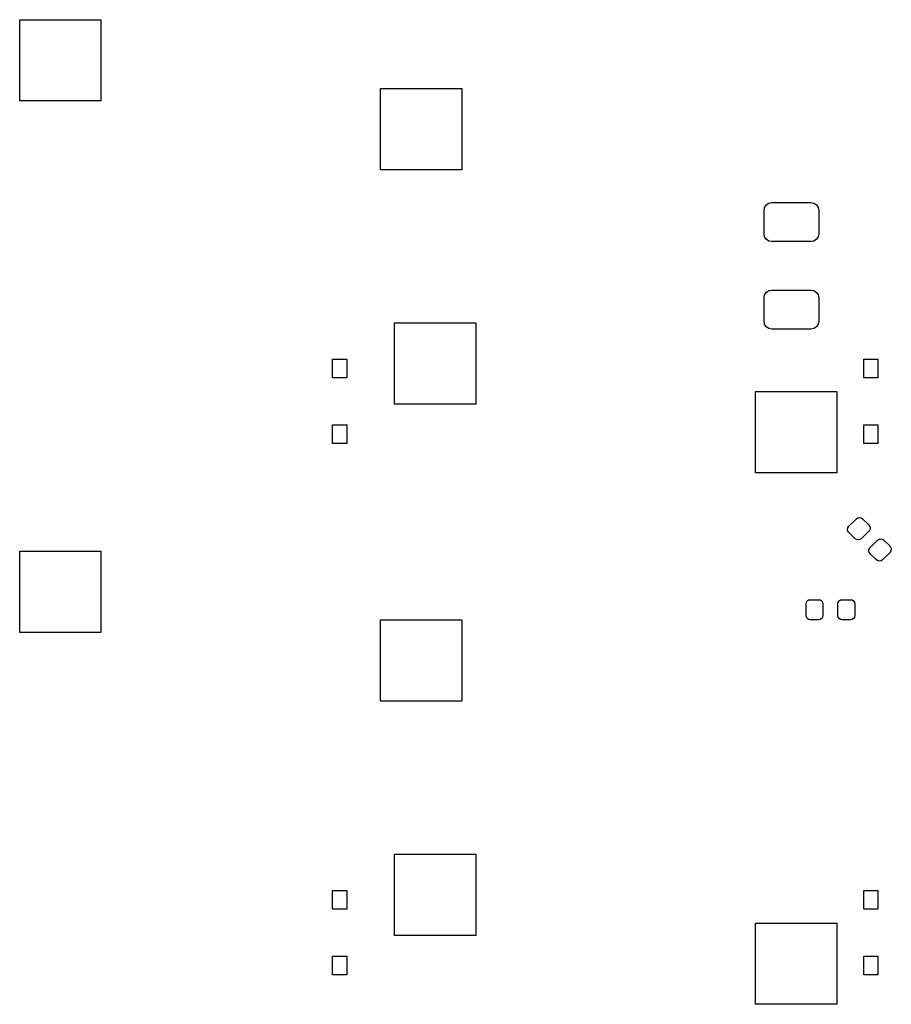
# Model space of a CAD drawing. Extents: x 3.08 to 5.5, y -3.21 to -0.63.
# Tile 2 of 9: x 3.08 to 4.18, y -1.88 to -0.63. Entities that reach past the tile are written whole.
import ezdxf

# ---------------------------------------------------------------- set-up
doc = ezdxf.new("R2010")
doc.units = 0
doc.header["$MEASUREMENT"] = 0
doc.layers.add('BLACK', color=7, linetype='CONTINUOUS')

msp = doc.modelspace()

# ---------------------------------------------------------------- linework, layer by layer
at = {"layer": 'BLACK', "linetype": 'CONTINUOUS'}
for p, q in [((3.08268, -0.737204), (3.08268, -0.634842)), ((3.08268, -0.634842), (3.18504, -0.634842)), ((3.18504, -0.634842), (3.18504, -0.737204)), ((3.5374, -0.823818), (3.5374, -0.721456)), ((3.5374, -0.721456), (3.63976, -0.721456)), ((3.63976, -0.721456), (3.63976, -0.823818)), ((3.18504, -0.737204), (3.08268, -0.737204)), ((3.63976, -0.823818), (3.5374, -0.823818)), ((4.02142, -0.871233), (4.02355, -0.86804)), ((4.02355, -0.86804), (4.02675, -0.865907)), ((4.02675, -0.865907), (4.03051, -0.865157)), ((4.03051, -0.865157), (4.07972, -0.865157)), ((4.07972, -0.865157), (4.08349, -0.865907)), ((4.08349, -0.865907), (4.08668, -0.86804)), ((4.08668, -0.86804), (4.08882, -0.871233)), ((4.02067, -0.875), (4.02142, -0.871233)), ((4.02067, -0.904528), (4.02067, -0.875)), ((4.08882, -0.871233), (4.08957, -0.875)), ((4.08957, -0.875), (4.08957, -0.904528)), ((4.02142, -0.908294), (4.02067, -0.904528)), ((4.08957, -0.904528), (4.08882, -0.908294)), ((4.02355, -0.911487), (4.02142, -0.908294)), ((4.02675, -0.913621), (4.02355, -0.911487)), ((4.03051, -0.91437), (4.02675, -0.913621)), ((4.07972, -0.91437), (4.03051, -0.91437)), ((4.08349, -0.913621), (4.07972, -0.91437)), ((4.08668, -0.911487), (4.08349, -0.913621)), ((4.08882, -0.908294), (4.08668, -0.911487)), ((4.02142, -0.98147), (4.02355, -0.978276)), ((4.02355, -0.978276), (4.02675, -0.976143)), ((4.02675, -0.976143), (4.03051, -0.975394)), ((4.03051, -0.975394), (4.07972, -0.975394)), ((4.07972, -0.975394), (4.08349, -0.976143)), ((4.08349, -0.976143), (4.08668, -0.978276)), ((4.08668, -0.978276), (4.08882, -0.98147)), ((4.02067, -0.985236), (4.02142, -0.98147)), ((4.02067, -1.01476), (4.02067, -0.985236)), ((4.08882, -0.98147), (4.08957, -0.985236)), ((4.08957, -0.985236), (4.08957, -1.01476)), ((3.55512, -1.11909), (3.55512, -1.01673)), ((3.55512, -1.01673), (3.65748, -1.01673)), ((3.65748, -1.01673), (3.65748, -1.11909)), ((4.02142, -1.01853), (4.02067, -1.01476)), ((4.08957, -1.01476), (4.08882, -1.01853)), ((4.02355, -1.02172), (4.02142, -1.01853)), ((4.02675, -1.02386), (4.02355, -1.02172)), ((4.03051, -1.02461), (4.02675, -1.02386)), ((4.07972, -1.02461), (4.03051, -1.02461)), ((4.08349, -1.02386), (4.07972, -1.02461)), ((4.08668, -1.02172), (4.08349, -1.02386)), ((4.08882, -1.01853), (4.08668, -1.02172)), ((3.47703, -1.08596), (3.47703, -1.06234)), ((3.47703, -1.06234), (3.49475, -1.06234)), ((3.49475, -1.06234), (3.49475, -1.08596)), ((4.14632, -1.08596), (4.14632, -1.06234)), ((4.14632, -1.06234), (4.16404, -1.06234)), ((4.16404, -1.06234), (4.16404, -1.08596)), ((3.49475, -1.08596), (3.47703, -1.08596)), ((4.16404, -1.08596), (4.14632, -1.08596)), ((4.00984, -1.20571), (4.00984, -1.10335)), ((4.00984, -1.10335), (4.1122, -1.10335)), ((4.1122, -1.10335), (4.1122, -1.20571)), ((3.65748, -1.11909), (3.55512, -1.11909)), ((3.47703, -1.16863), (3.47703, -1.14501)), ((3.47703, -1.14501), (3.49475, -1.14501)), ((3.49475, -1.14501), (3.49475, -1.16863)), ((4.14632, -1.16863), (4.14632, -1.14501)), ((4.14632, -1.14501), (4.16404, -1.14501)), ((4.16404, -1.14501), (4.16404, -1.16863)), ((3.49475, -1.16863), (3.47703, -1.16863)), ((4.16404, -1.16863), (4.14632, -1.16863)), ((4.1122, -1.20571), (4.00984, -1.20571)), ((4.12765, -1.27295), (4.13712, -1.26348)), ((4.13712, -1.26348), (4.13891, -1.26229)), ((4.13891, -1.26229), (4.14102, -1.26187)), ((4.14102, -1.26187), (4.14313, -1.26229)), ((4.14313, -1.26229), (4.14491, -1.26348)), ((4.14491, -1.26348), (4.15271, -1.27127)), ((4.12604, -1.27684), (4.12646, -1.27473)), ((4.12646, -1.27895), (4.12604, -1.27684)), ((4.12646, -1.27473), (4.12765, -1.27295)), ((4.15271, -1.27127), (4.1539, -1.27306)), ((4.1539, -1.27728), (4.15271, -1.27907)), ((4.1539, -1.27306), (4.15432, -1.27517)), ((4.15432, -1.27517), (4.1539, -1.27728)), ((4.12765, -1.28074), (4.12646, -1.27895)), ((4.13545, -1.28853), (4.12765, -1.28074)), ((4.13724, -1.28973), (4.13545, -1.28853)), ((4.13935, -1.29015), (4.13724, -1.28973)), ((4.14145, -1.28973), (4.13935, -1.29015)), ((4.14324, -1.28853), (4.14145, -1.28973)), ((4.15271, -1.27907), (4.14324, -1.28853)), ((4.16384, -1.29021), (4.16563, -1.28901)), ((4.16563, -1.28901), (4.16774, -1.28859)), ((4.16774, -1.28859), (4.16985, -1.28901)), ((4.16985, -1.28901), (4.17164, -1.29021)), ((4.15276, -1.30357), (4.15318, -1.30146)), ((4.15318, -1.30146), (4.15438, -1.29967)), ((4.15438, -1.29967), (4.16384, -1.29021)), ((4.17164, -1.29021), (4.17943, -1.298)), ((4.17943, -1.298), (4.18063, -1.29979)), ((4.18063, -1.29979), (4.18105, -1.3019)), ((4.18105, -1.3019), (4.18063, -1.30401)), ((3.08268, -1.4065), (3.08268, -1.30413)), ((3.08268, -1.30413), (3.18504, -1.30413)), ((3.18504, -1.30413), (3.18504, -1.4065)), ((4.15318, -1.30568), (4.15276, -1.30357)), ((4.15438, -1.30747), (4.15318, -1.30568)), ((4.16217, -1.31526), (4.15438, -1.30747)), ((4.17943, -1.3058), (4.16997, -1.31526)), ((4.18063, -1.30401), (4.17943, -1.3058)), ((4.16396, -1.31645), (4.16217, -1.31526)), ((4.16607, -1.31687), (4.16396, -1.31645)), ((4.16818, -1.31645), (4.16607, -1.31687)), ((4.16997, -1.31526), (4.16818, -1.31645)), ((4.07362, -1.37067), (4.07403, -1.36864)), ((4.07362, -1.38524), (4.07362, -1.37067)), ((4.07403, -1.36864), (4.07518, -1.36691)), ((4.07518, -1.36691), (4.0769, -1.36576)), ((4.0769, -1.36576), (4.07894, -1.36535)), ((4.07894, -1.36535), (4.08957, -1.36535)), ((4.08957, -1.36535), (4.0916, -1.36576)), ((4.0916, -1.36576), (4.09333, -1.36691)), ((4.09333, -1.36691), (4.09448, -1.36864)), ((4.09448, -1.36864), (4.09488, -1.37067)), ((4.09488, -1.37067), (4.09488, -1.38524)), ((4.11378, -1.37067), (4.11418, -1.36864)), ((4.11378, -1.38524), (4.11378, -1.37067)), ((4.11418, -1.36864), (4.11534, -1.36691)), ((4.11534, -1.36691), (4.11706, -1.36576)), ((4.11706, -1.36576), (4.11909, -1.36535)), ((4.11909, -1.36535), (4.12972, -1.36535)), ((4.12972, -1.36535), (4.13176, -1.36576)), ((4.13176, -1.36576), (4.13348, -1.36691)), ((4.13348, -1.36691), (4.13463, -1.36864)), ((4.13463, -1.36864), (4.13504, -1.37067)), ((4.13504, -1.37067), (4.13504, -1.38524)), ((4.07403, -1.38727), (4.07362, -1.38524)), ((4.07518, -1.38899), (4.07403, -1.38727)), ((4.09448, -1.38727), (4.09333, -1.38899)), ((4.09488, -1.38524), (4.09448, -1.38727)), ((4.11418, -1.38727), (4.11378, -1.38524)), ((4.11534, -1.38899), (4.11418, -1.38727)), ((4.13463, -1.38727), (4.13348, -1.38899)), ((4.13504, -1.38524), (4.13463, -1.38727)), ((3.5374, -1.49311), (3.5374, -1.39075)), ((3.5374, -1.39075), (3.63976, -1.39075)), ((3.63976, -1.39075), (3.63976, -1.49311)), ((4.0769, -1.39015), (4.07518, -1.38899)), ((4.07894, -1.39055), (4.0769, -1.39015)), ((4.08957, -1.39055), (4.07894, -1.39055)), ((4.0916, -1.39015), (4.08957, -1.39055)), ((4.09333, -1.38899), (4.0916, -1.39015)), ((4.11706, -1.39015), (4.11534, -1.38899)), ((4.11909, -1.39055), (4.11706, -1.39015)), ((4.12972, -1.39055), (4.11909, -1.39055)), ((4.13176, -1.39015), (4.12972, -1.39055)), ((4.13348, -1.38899), (4.13176, -1.39015)), ((3.18504, -1.4065), (3.08268, -1.4065)), ((3.63976, -1.49311), (3.5374, -1.49311)), ((3.55512, -1.78839), (3.55512, -1.68602)), ((3.55512, -1.68602), (3.65748, -1.68602)), ((3.65748, -1.68602), (3.65748, -1.78839)), ((3.47703, -1.75525), (3.47703, -1.73163)), ((3.47703, -1.73163), (3.49475, -1.73163)), ((3.49475, -1.73163), (3.49475, -1.75525)), ((4.14632, -1.75525), (4.14632, -1.73163)), ((4.14632, -1.73163), (4.16404, -1.73163)), ((4.16404, -1.73163), (4.16404, -1.75525)), ((3.49475, -1.75525), (3.47703, -1.75525)), ((4.16404, -1.75525), (4.14632, -1.75525)), ((4.00984, -1.875), (4.00984, -1.77264)), ((4.00984, -1.77264), (4.1122, -1.77264)), ((4.1122, -1.77264), (4.1122, -1.875)), ((3.65748, -1.78839), (3.55512, -1.78839)), ((3.47703, -1.83793), (3.47703, -1.8143)), ((3.47703, -1.8143), (3.49475, -1.8143)), ((3.49475, -1.8143), (3.49475, -1.83793)), ((4.14632, -1.83793), (4.14632, -1.8143)), ((4.14632, -1.8143), (4.16404, -1.8143)), ((4.16404, -1.8143), (4.16404, -1.83793)), ((3.49475, -1.83793), (3.47703, -1.83793)), ((4.16404, -1.83793), (4.14632, -1.83793)), ((4.1122, -1.875), (4.00984, -1.875))]:
    msp.add_line(p, q, dxfattribs=at)

doc.saveas('drawing.dxf')
